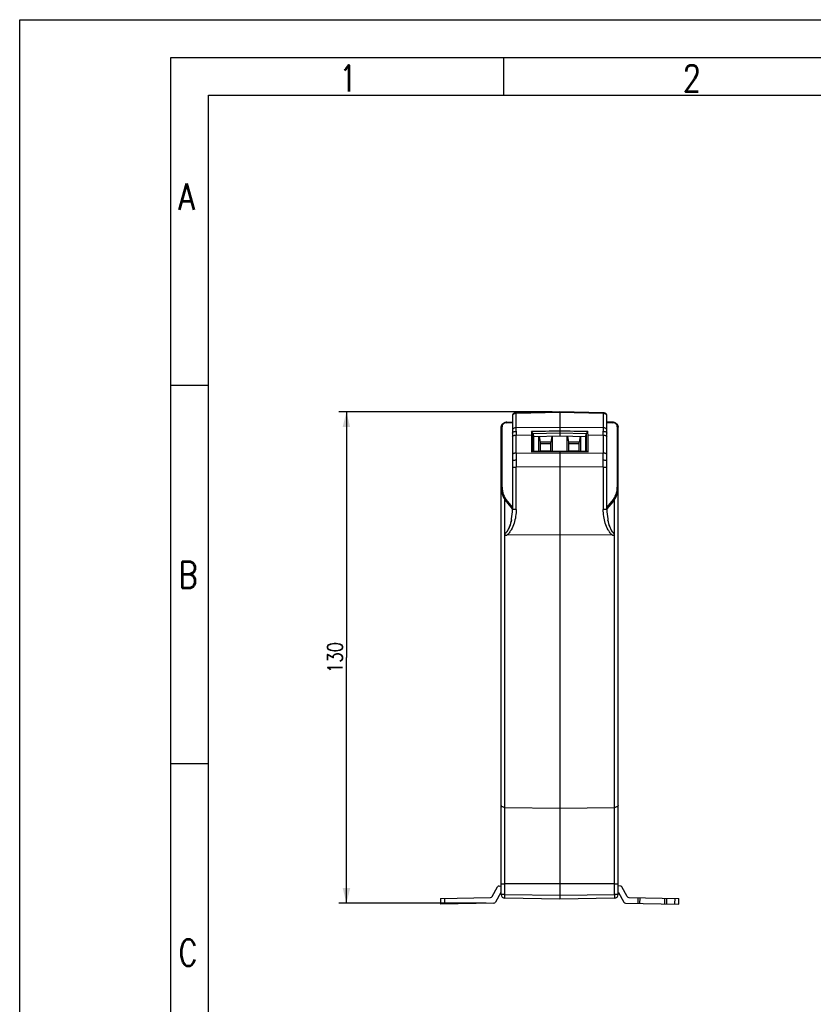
# Model space of a CAD drawing. Header units: millimetres. Extents: x 0 to 210, y 0 to 297.
# Tile 12 of 13: x 0 to 105, y 167 to 297. Entities that reach past the tile are written whole.
import ezdxf

# ---------------------------------------------------------------- set-up
doc = ezdxf.new("R2010")
doc.units = ezdxf.units.MM
doc.header["$LTSCALE"] = 19.36
doc.layers.get('0').update_dxf_attribs({"linetype": 'CONTINUOUS'})
doc.styles.get("Standard").update_dxf_attribs({"font": 'SIMPLEX.SHX', "width": 0.8})
doc.dimstyles.new('DIMSTYLE_2', dxfattribs={"dimtxt": 2, "dimasz": 2, "dimexe": 1, "dimexo": 1, "dimgap": 0.5, "dimtad": 1, "dimlfac": 2, "dimdsep": 46, "dimtxsty": 'Standard', "dimblk": '_FILLED', "dimblk1": '_FILLED', "dimblk2": '_FILLED', "dimcen": 0.09, "dimazin": 2, "dimtp": 0.01, "dimtm": 0.01, "dimtfac": 1, "dimtofl": 0, "dimtmove": 0, "dimatfit": 3, "dimldrblk": '_FILLED', "dimfxl": 0, "dimtolj": 1, "dimarcsym": 0})

# ---------------------------------------------------------------- blocks, each defined once
blk = doc.blocks.new('_FILLED')
at = {"color": 0, "linetype": 'ByBlock'}
blk.add_solid([(0, 0), (-1, 0.25), (-1, -0.25)], dxfattribs=at)
blk = doc.blocks.new('*D8')
at = {"color": 8}
for p, q in [((70.44, 245.1), (42.23, 245.1)), ((43.23, 245.1), (43.23, 212.6)), ((43.23, 180.1), (43.23, 212.6)), ((61.73, 180.1), (42.23, 180.1))]:
    blk.add_line(p, q, dxfattribs=at)
at = {"color": 8, "xscale": 2, "yscale": 2, "zscale": 2}
for p, rotation in [((43.23, 245.1), 90), ((43.23, 180.1), 270)]:
    blk.add_blockref('_FILLED', p, dxfattribs=dict(at, rotation=rotation))
at = {"color": 8, "insert": (40.73, 212.6), "char_height": 2, "width": 4.8, "attachment_point": 2, "rotation": 90, "line_spacing_factor": 0.9}
blk.add_mtext('130', dxfattribs=at)

msp = doc.modelspace()

# ---------------------------------------------------------------- linework, layer by layer
at = {"color": 7}
for p, q in [((0, 0), (0, 297)), ((0, 297), (210, 297)), ((64, 292), (64, 287)), ((25, 10), (25, 287)), ((25, 287), (200, 287)), ((24.9662, 248.5758), (19.9831, 248.5758)), ((65.6276, 244.9746), (65.5717, 244.9675)), ((65.6628, 244.9771), (65.6276, 244.9746)), ((71.444, 245.1027), (65.6826, 244.9778)), ((65.6842, 244.9765), (65.6843, 244.9778)), ((71.444, 245.0067), (65.6853, 244.8818)), ((71.444, 245.1027), (71.444, 241.8938)), ((77.2028, 244.8818), (71.444, 245.0067)), ((77.2671, 244.974), (77.2253, 244.9771)), ((64.3417, 243.7224), (64.2621, 243.7087)), ((64.4304, 243.7289), (65.194, 243.7457)), ((65.194, 243.734), (64.431, 243.7172)), ((64.431, 243.6752), (65.194, 243.692)), ((65.194, 244.616), (65.194, 232.1824)), ((65.6853, 242.9983), (65.6853, 244.8818)), ((77.2031, 244.901), (77.2028, 244.8818)), ((77.2028, 244.8818), (77.2028, 242.9983)), ((77.4727, 244.922), (77.4258, 244.9404)), ((77.694, 232.1824), (77.694, 244.616)), ((78.4577, 243.7289), (77.694, 243.7457)), ((78.4571, 243.7172), (77.694, 243.734)), ((77.694, 243.692), (78.4571, 243.6752)), ((63.694, 181.2599), (63.694, 243.0741)), ((63.8169, 235.1542), (63.8169, 243.1421)), ((71.444, 243.0511), (65.6853, 242.9983)), ((65.6853, 242.5325), (65.6853, 242.9983)), ((65.6853, 242.5325), (65.6853, 242.0332)), ((67.9506, 242.1952), (67.7214, 242.4897)), ((77.2028, 242.9983), (71.444, 243.0511)), ((75.1667, 242.4897), (74.9375, 242.1952)), ((77.2028, 242.9983), (77.2028, 242.5325)), ((77.2028, 242.0332), (77.2028, 242.5325)), ((79.0712, 243.1421), (79.0712, 235.1542)), ((79.194, 181.2599), (79.194, 243.0743)), ((65.6853, 242.0332), (67.6961, 242.0517)), ((65.6853, 239.6442), (65.6853, 242.0332)), ((67.6961, 242.0517), (67.6945, 239.8107)), ((67.9489, 239.9294), (67.9506, 242.1952)), ((71.444, 242.2741), (67.9506, 242.1952)), ((67.9506, 242.1952), (67.9663, 241.8152)), ((67.9663, 241.8152), (67.9649, 239.9294)), ((71.444, 241.8938), (67.9663, 241.8152)), ((68.694, 239.9226), (68.694, 241.8316)), ((68.7396, 241.8327), (68.869, 241.0959)), ((68.869, 241.0959), (68.869, 239.963)), ((70.269, 241.0959), (68.869, 241.0959)), ((70.4051, 241.8703), (70.269, 241.0959)), ((70.269, 239.963), (70.269, 241.0959)), ((70.444, 241.8712), (70.444, 239.9068)), ((74.9375, 242.1952), (71.444, 242.2741)), ((74.9218, 241.8152), (71.444, 241.8938)), ((72.444, 239.9068), (72.444, 241.8712)), ((72.483, 241.8703), (72.619, 241.0959)), ((72.619, 241.0959), (72.619, 239.963)), ((74.019, 241.0959), (72.619, 241.0959)), ((74.1485, 241.8327), (74.019, 241.0959)), ((74.019, 239.963), (74.019, 241.0959)), ((74.194, 241.8316), (74.194, 239.9226)), ((74.9218, 241.8152), (74.9375, 242.1952)), ((74.9232, 239.9294), (74.9218, 241.8152)), ((74.9375, 242.1952), (74.9391, 239.9294)), ((75.1936, 239.8107), (75.192, 242.0517)), ((75.192, 242.0517), (77.2028, 242.0332)), ((77.2028, 242.0332), (77.2028, 239.6442)), ((67.6945, 239.8107), (67.9489, 239.9294)), ((71.444, 239.7767), (67.6945, 239.8107)), ((67.9489, 239.9294), (71.444, 239.8977)), ((68.869, 239.963), (68.8563, 239.9212)), ((70.269, 240.8846), (68.869, 240.8846)), ((68.869, 239.963), (70.269, 239.963)), ((70.2858, 239.9082), (70.269, 239.963)), ((71.444, 239.8977), (74.9391, 239.9294)), ((71.444, 239.8977), (71.444, 180.6333)), ((75.1936, 239.8107), (71.444, 239.7767)), ((72.619, 239.963), (72.6023, 239.9082)), ((74.019, 240.8846), (72.619, 240.8846)), ((72.619, 239.963), (74.019, 239.963)), ((74.0318, 239.9212), (74.019, 239.963)), ((74.9391, 239.9294), (75.1936, 239.8107)), ((65.6853, 239.6442), (65.6852, 238.7409)), ((65.6852, 238.7409), (65.6853, 237.7931)), ((65.6853, 239.6442), (71.444, 239.669)), ((71.444, 239.669), (77.2028, 239.6442)), ((77.2029, 238.7409), (77.2028, 239.6442)), ((77.2028, 237.7931), (77.2029, 238.7409)), ((71.444, 237.8179), (65.6853, 237.7931)), ((65.6853, 232.2085), (65.6853, 237.7931)), ((77.2028, 237.7931), (71.444, 237.8179)), ((77.2028, 237.7931), (77.2028, 232.2085)), ((64.1853, 181.2599), (64.1853, 233.4951)), ((64.3862, 233.2195), (65.1688, 232.2771)), ((64.4802, 233.3058), (65.1939, 232.441)), ((77.6942, 232.441), (78.4079, 233.3058)), ((77.7193, 232.2771), (78.5019, 233.2195)), ((78.7028, 181.2599), (78.7028, 233.4952)), ((65.183, 232.2769), (65.1688, 232.2771)), ((77.703, 232.2869), (77.7051, 232.2769)), ((77.7193, 232.2771), (77.7051, 232.2769)), ((71.444, 228.8227), (64.4494, 228.7847)), ((78.4387, 228.7847), (71.444, 228.8227)), ((24.9831, 198.5379), (20, 198.5379)), ((64.1853, 192.7682), (71.444, 192.6885)), ((71.444, 192.6885), (78.7028, 192.7682)), ((71.444, 182.6333), (64.1853, 182.6399)), ((78.7028, 182.6399), (71.444, 182.6333)), ((62.5023, 180.9746), (63.202, 182.237)), ((63.6481, 181.4947), (62.9483, 180.2323)), ((63.4163, 182.3658), (63.694, 182.3707)), ((64.1853, 181.2599), (63.694, 181.2599)), ((64.1853, 181.2599), (71.444, 181.1332)), ((71.444, 181.1332), (78.7028, 181.2599)), ((79.194, 181.2599), (78.7028, 181.2599)), ((79.4718, 182.3658), (79.194, 182.3707)), ((79.24, 181.4947), (79.9398, 180.2323)), ((80.3858, 180.9746), (79.686, 182.237)), ((55.6833, 180.7306), (62.288, 180.8459)), ((55.6833, 180.7306), (55.6964, 179.9807)), ((62.734, 180.1036), (55.6964, 179.9807)), ((56.1833, 180.7393), (56.1964, 179.9894)), ((71.444, 180.6333), (64.1853, 180.76)), ((78.7028, 180.76), (71.444, 180.6333)), ((80.1541, 180.1036), (87.1917, 179.9807)), ((80.6001, 180.8459), (87.2048, 180.7306)), ((81.8175, 180.0745), (81.8306, 180.8244)), ((82.0674, 180.0702), (82.0805, 180.82)), ((85.33, 180.7633), (85.3169, 180.0134)), ((85.58, 180.759), (85.5669, 180.0091)), ((86.6917, 179.9894), (86.7048, 180.7393)), ((87.1917, 179.9807), (87.2048, 180.7306))]:
    msp.add_line(p, q, dxfattribs=at)
at = {"color": 8}
for p, q in [((20, 5), (20, 292)), ((20, 292), (205, 292))]:
    msp.add_line(p, q, dxfattribs=at)
at = {"color": 7}
for points in [[(65.4636, 244.9408), (65.4151, 244.9219), (65.3699, 244.8988)], [(65.5717, 244.9675), (65.5159, 244.9561), (65.4636, 244.9408)], [(65.6826, 244.9778), (65.6759, 244.9776), (65.6693, 244.9774), (65.6628, 244.9771)], [(77.2255, 244.9771), (77.2188, 244.9774), (77.2122, 244.9776), (77.2055, 244.9778), (71.444, 245.1027)], [(77.4258, 244.9404), (77.3755, 244.9553), (77.3219, 244.9666), (77.2671, 244.974)], [(64.2621, 243.7087), (64.1832, 243.6872), (64.1076, 243.6585), (64.0368, 243.6232), (63.9701, 243.581), (63.9095, 243.533), (63.8556, 243.4799), (63.8086, 243.4218), (63.769, 243.3595), (63.7376, 243.2941)], [(64.4304, 243.7288), (64.4218, 243.7286), (64.3417, 243.7224)], [(65.2395, 244.7749), (65.2199, 244.7377), (65.2059, 244.6992), (65.1973, 244.6596), (65.194, 244.6161)], [(65.3699, 244.8988), (65.3296, 244.8722), (65.2947, 244.8428), (65.2646, 244.8103), (65.2395, 244.7749)], [(77.694, 244.6159), (77.6911, 244.6574), (77.6825, 244.6982), (77.6679, 244.7382), (77.6477, 244.7764), (77.6219, 244.8123), (77.5913, 244.8448), (77.5562, 244.8739), (77.5166, 244.8997), (77.4727, 244.922)], [(78.626, 243.7087), (78.5464, 243.7224), (78.4663, 243.7286), (78.4577, 243.7288)], [(79.1505, 243.2941), (79.1191, 243.3595), (79.0795, 243.4218), (79.0324, 243.4799), (78.9786, 243.533), (78.918, 243.581), (78.8513, 243.6232), (78.7804, 243.6585), (78.7049, 243.6872), (78.626, 243.7087)], [(63.7376, 243.2941), (63.7144, 243.2258), (63.6999, 243.156), (63.6942, 243.0861), (63.694, 243.0743)], [(79.194, 243.0743), (79.1939, 243.0861), (79.1882, 243.156), (79.1737, 243.2258), (79.1505, 243.2941)]]:
    msp.add_lwpolyline(points, dxfattribs=at)
for centre, radius, start, end in [((77.1921, 244.4062), 0.5483, 80.954894, 87.3168), ((77.2024, 244.4719), 0.4818, 77.548418, 80.933991), ((64.4455, 242.9451), 0.7301, 96.248969, 106.15509), ((64.4494, 242.8337), 0.8836, 91.198384, 100.892653), ((64.4473, 242.931), 0.7443, 91.259827, 96.268116), ((65.7007, 243.931), 0.9509, 90.928304, 92.734181), ((77.1874, 243.931), 0.9509, 87.265819, 89.071696), ((75.5849, 244.8818), 1.6478, 359.96709, 0.932272), ((78.4387, 242.8317), 0.8856, 83.594569, 88.804102), ((78.4393, 242.8389), 0.8784, 78.385798, 83.583811), ((64.2472, 243.0742), 0.5532, 176.293625, 180.002526), ((64.2445, 243.0743), 0.5505, 172.615975, 176.289679), ((64.248, 243.0738), 0.554, 167.986558, 172.60936), ((64.2549, 243.0723), 0.561, 166.184316, 167.989009), ((78.6304, 243.0717), 0.5639, 13.145077, 14.200476), ((78.6387, 243.0735), 0.5554, 7.597358, 13.151482), ((78.6436, 243.0743), 0.5504, 4.407098, 7.586943), ((78.6412, 243.0742), 0.5528, 359.996963, 4.401877), ((66.694, 235.1362), 3, 180, 219.71004), ((66.7211, 235.1532), 2.9042, 179.979332, 219.501437), ((76.167, 235.1532), 2.9042, 320.498563, 0.020667), ((76.194, 235.1362), 3, 320.289961, 360), ((63.4207, 182.1158), 0.25, 91, 151), ((63.8667, 181.3735), 0.25, 133.754276, 151), ((64.194, 181.2599), 0.5, 180, 269), ((78.694, 181.2599), 0.5, 271, 360), ((79.0214, 181.3735), 0.25, 29, 46.245724), ((79.4674, 182.1158), 0.25, 29, 89), ((62.2836, 181.0958), 0.25, 271, 331), ((62.7297, 180.3535), 0.25, 271, 331), ((80.1584, 180.3535), 0.25, 209, 269), ((80.6045, 181.0958), 0.25, 209, 269)]:
    msp.add_arc(centre, radius, start, end, dxfattribs=at)
at = {"color": 8}
for centre, radius, start, end in [((58.2165, 232.1832), 6.9775, 349.757187, 359.993628), ((58.1886, 232.1856), 7.0055, 349.789927, 359.973331), ((84.6995, 232.1856), 7.0055, 180.026671, 190.212133), ((84.6716, 232.1832), 6.9775, 180.006369, 190.24503), ((58.6548, 232.1032), 6.532, 348.157553, 348.663897), ((58.5124, 232.1316), 6.6772, 348.664738, 349.753616), ((58.8804, 232.0535), 6.3011, 348.703547, 349.360576), ((58.4731, 232.1384), 6.7171, 349.290111, 349.743464), ((84.3525, 232.1272), 6.6536, 190.246877, 191.607556), ((84.4101, 232.1375), 6.7121, 190.258747, 190.71014), ((83.7965, 232.0094), 6.0854, 190.598657, 191.574289), ((84.2009, 232.0964), 6.4989, 191.610674, 191.845913)]:
    msp.add_arc(centre, radius, start, end, dxfattribs=at)
at = {"color": 7}
for centre, major_axis, ratio, start_param, end_param in [((72.7826, 239.9848), (4.3398, -4.1252), 0.64312314, -2.69262186, -2.59355339), ((370.6836, 242.7193), (477.9672, 6.0968), 0.00982993, 2.24717035, 2.25719914), ((-227.7956, 242.7193), (477.9672, -6.0968), 0.00982993, 0.88439352, 0.89442231), ((70.1055, 239.9848), (4.3398, 4.1252), 0.64312314, -0.54803927, -0.4489708)]:
    msp.add_ellipse(centre, major_axis=major_axis, ratio=ratio, start_param=start_param, end_param=end_param, dxfattribs=at)
for points, knots in [([(65.4478, 244.87), (65.4647, 244.8985), (65.5436, 244.939), (65.6225, 244.9516), (65.6703, 244.9539)], [0, 0, 0, 0, 0.40908491, 1, 1, 1, 1]), ([(65.6554, 244.8808), (65.6554, 244.8936), (65.6557, 244.9163), (65.6565, 244.948), (65.659, 244.9639), (65.6603, 244.9769), (65.6628, 244.9771)], [0, 0, 0, 0, 0.39644335, 0.71533349, 0.921981, 1, 1, 1, 1]), ([(65.6628, 244.9771), (65.6639, 244.9771), (65.6661, 244.9727), (65.6669, 244.9696), (65.6676, 244.9671)], [0, 0, 0, 0, 0.30506037, 1, 1, 1, 1]), ([(65.6853, 244.8818), (65.6851, 244.8933), (65.6847, 244.9249), (65.6836, 244.9564), (65.6842, 244.9765)], [0, 0, 0, 0, 0.36544907, 1, 1, 1, 1]), ([(77.2038, 244.9778), (77.2043, 244.9778), (77.2034, 244.975), (77.2043, 244.972), (77.2038, 244.965), (77.204, 244.952), (77.2035, 244.9301), (77.2033, 244.9115), (77.2031, 244.901)], [0, 0, 0, 0, 0.01763702, 0.06940772, 0.153983, 0.26999586, 0.58928477, 1, 1, 1, 1]), ([(77.2177, 244.9539), (77.2182, 244.9562), (77.2195, 244.9631), (77.2209, 244.9702), (77.223, 244.9745)], [0, 0, 0, 0, 0.32730323, 1, 1, 1, 1]), ([(77.223, 244.9745), (77.2233, 244.9752), (77.2238, 244.9763), (77.2249, 244.9771), (77.2253, 244.9771)], [0, 0, 0, 0, 0.63480252, 1, 1, 1, 1]), ([(77.2253, 244.9771), (77.2271, 244.977), (77.2288, 244.9683), (77.2306, 244.9568), (77.2319, 244.9344), (77.2324, 244.918), (77.2325, 244.9086)], [0, 0, 0, 0, 0.07776032, 0.27734845, 0.5924027, 1, 1, 1, 1]), ([(77.3062, 244.9424), (77.3356, 244.9359), (77.3849, 244.9204), (77.4294, 244.8885), (77.4404, 244.8699)], [0, 0, 0, 0, 0.58177089, 1, 1, 1, 1]), ([(63.7101, 243.2063), (63.7249, 243.2666), (63.7764, 243.3855), (63.9521, 243.5868), (64.1476, 243.6754), (64.2825, 243.7014)], [0, 0, 0, 0, 0.2349789, 0.4801239, 1, 1, 1, 1]), ([(64.2424, 243.6464), (64.1257, 243.6125), (63.9605, 243.5141), (63.8381, 243.3106), (63.8169, 243.1974), (63.8169, 243.1421)], [0, 0, 0, 0, 0.52004438, 0.76333843, 1, 1, 1, 1]), ([(64.4304, 243.7288), (64.4292, 243.7286), (64.4309, 243.7242), (64.43, 243.72), (64.4306, 243.71), (64.4305, 243.6953), (64.4308, 243.6823), (64.431, 243.6752)], [0, 0, 0, 0, 0.07063722, 0.15890705, 0.27967766, 0.60238178, 1, 1, 1, 1]), ([(64.431, 243.7172), (64.4309, 243.72), (64.4295, 243.7223), (64.4314, 243.729), (64.4304, 243.7288)], [0, 0, 0, 0, 0.73324624, 1, 1, 1, 1]), ([(65.6554, 244.8808), (65.5951, 244.8779), (65.4814, 244.8619), (65.3334, 244.8065), (65.2263, 244.7267), (65.1941, 244.65), (65.194, 244.6161)], [0, 0, 0, 0, 0.31639356, 0.59657438, 0.82193742, 1, 1, 1, 1]), ([(65.4397, 244.8425), (65.3775, 244.8415), (65.2796, 244.8052), (65.2068, 244.7041), (65.194, 244.6441), (65.194, 244.616)], [0, 0, 0, 0, 0.51181225, 0.76868554, 1, 1, 1, 1]), ([(77.694, 244.616), (77.694, 244.65), (77.6619, 244.7267), (77.5548, 244.8065), (77.4067, 244.8619), (77.293, 244.8779), (77.2327, 244.8808)], [0, 0, 0, 0, 0.17805249, 0.40340045, 0.68358573, 1, 1, 1, 1]), ([(77.694, 244.616), (77.694, 244.6441), (77.6813, 244.7041), (77.6085, 244.8052), (77.5106, 244.8415), (77.4484, 244.8425)], [0, 0, 0, 0, 0.23131446, 0.48818775, 1, 1, 1, 1]), ([(78.4577, 243.7288), (78.4567, 243.7291), (78.4586, 243.7222), (78.4572, 243.72), (78.4571, 243.7172)], [0, 0, 0, 0, 0.26628672, 1, 1, 1, 1]), ([(78.4571, 243.6752), (78.4573, 243.6823), (78.4576, 243.6953), (78.4575, 243.71), (78.4581, 243.72), (78.4572, 243.7242), (78.4589, 243.7286), (78.4577, 243.7288)], [0, 0, 0, 0, 0.39761822, 0.72032234, 0.84109295, 0.92936278, 1, 1, 1, 1]), ([(78.6161, 243.6993), (78.7482, 243.6722), (78.939, 243.5837), (79.1112, 243.3857), (79.1621, 243.2692), (79.1771, 243.21)], [0, 0, 0, 0, 0.51968854, 0.76486765, 1, 1, 1, 1]), ([(79.0712, 243.1421), (79.0712, 243.1974), (79.0499, 243.3107), (78.9275, 243.5143), (78.7621, 243.6127), (78.6453, 243.6465)], [0, 0, 0, 0, 0.23665005, 0.47994154, 1, 1, 1, 1]), ([(63.694, 243.0743), (63.6941, 243.0831), (63.7055, 243.1105), (63.7529, 243.1355), (63.7941, 243.1419), (63.8169, 243.1421)], [0, 0, 0, 0, 0.17378653, 0.54807704, 1, 1, 1, 1]), ([(65.6853, 242.9983), (65.6243, 242.9976), (65.5029, 242.9829), (65.3415, 242.9198), (65.2247, 242.8195), (65.194, 242.7296), (65.194, 242.6905)], [0, 0, 0, 0, 0.29028989, 0.57560744, 0.81392537, 1, 1, 1, 1]), ([(65.194, 242.2713), (65.194, 242.3051), (65.2172, 242.3607), (65.2753, 242.4169), (65.3649, 242.4744), (65.5047, 242.5196), (65.6244, 242.532), (65.6853, 242.5325)], [0, 0, 0, 0, 0.16848862, 0.27663211, 0.40275518, 0.69600418, 1, 1, 1, 1]), ([(77.694, 242.6905), (77.694, 242.7296), (77.6634, 242.8195), (77.5466, 242.9198), (77.3852, 242.9829), (77.2638, 242.9976), (77.2028, 242.9983)], [0, 0, 0, 0, 0.18607463, 0.42439256, 0.70971011, 1, 1, 1, 1]), ([(77.2028, 242.5325), (77.2637, 242.532), (77.3834, 242.5196), (77.5232, 242.4744), (77.6128, 242.4169), (77.6709, 242.3607), (77.694, 242.3051), (77.694, 242.2713)], [0, 0, 0, 0, 0.30399582, 0.59724482, 0.72336789, 0.83151138, 1, 1, 1, 1]), ([(79.0712, 243.1421), (79.0864, 243.142), (79.1318, 243.1384), (79.1938, 243.1076), (79.194, 243.0743)], [0, 0, 0, 0, 0.31382246, 1, 1, 1, 1]), ([(65.194, 241.8219), (65.194, 241.8907), (65.3016, 241.9611), (65.417, 241.9992), (65.5339, 242.0256), (65.6245, 242.0328), (65.6853, 242.0332)], [0, 0, 0, 0, 0.36705254, 0.51485307, 0.67533933, 1, 1, 1, 1]), ([(77.2028, 242.0332), (77.2635, 242.0328), (77.3542, 242.0256), (77.4711, 241.9992), (77.5865, 241.9611), (77.694, 241.8907), (77.694, 241.8219)], [0, 0, 0, 0, 0.32466067, 0.48514693, 0.63294746, 1, 1, 1, 1]), ([(65.6853, 239.6442), (65.6245, 239.6438), (65.5339, 239.6366), (65.417, 239.6102), (65.3016, 239.5721), (65.194, 239.5017), (65.194, 239.433)], [0, 0, 0, 0, 0.32466067, 0.48514693, 0.63294746, 1, 1, 1, 1]), ([(65.194, 238.6199), (65.194, 238.6386), (65.2272, 238.6667), (65.278, 238.6881), (65.3704, 238.7155), (65.5077, 238.7348), (65.6246, 238.7406), (65.6852, 238.7409)], [0, 0, 0, 0, 0.10696928, 0.20328034, 0.33000151, 0.6521568, 1, 1, 1, 1]), ([(77.694, 239.433), (77.694, 239.5017), (77.5865, 239.5721), (77.4711, 239.6102), (77.3542, 239.6366), (77.2635, 239.6438), (77.2028, 239.6442)], [0, 0, 0, 0, 0.36705254, 0.51485307, 0.67533933, 1, 1, 1, 1]), ([(77.2029, 238.7409), (77.2635, 238.7406), (77.3804, 238.7348), (77.5177, 238.7155), (77.6101, 238.6881), (77.6609, 238.6667), (77.694, 238.6386), (77.694, 238.6199)], [0, 0, 0, 0, 0.3478432, 0.66999849, 0.79671966, 0.89303072, 1, 1, 1, 1]), ([(65.194, 237.7669), (65.194, 237.7701), (65.2106, 237.7732), (65.2329, 237.7778), (65.2807, 237.7818), (65.342, 237.7858), (65.419, 237.789), (65.5348, 237.7922), (65.6248, 237.793), (65.6853, 237.7931)], [0, 0, 0, 0, 0.01923498, 0.07315937, 0.16596218, 0.29474266, 0.45368509, 0.63189183, 1, 1, 1, 1]), ([(77.2028, 237.7931), (77.2633, 237.793), (77.3533, 237.7922), (77.469, 237.789), (77.5461, 237.7858), (77.6073, 237.7818), (77.6552, 237.7778), (77.6775, 237.7732), (77.694, 237.7701), (77.694, 237.7669)], [0, 0, 0, 0, 0.36810817, 0.54631491, 0.70525734, 0.83403782, 0.92684063, 0.98076502, 1, 1, 1, 1]), ([(63.8169, 235.1542), (63.8017, 235.1542), (63.7731, 235.1535), (63.7332, 235.1497), (63.7101, 235.1456), (63.694, 235.1398), (63.694, 235.1362)], [0, 0, 0, 0, 0.3607877, 0.69243801, 0.91407479, 1, 1, 1, 1]), ([(79.194, 235.1362), (79.194, 235.1398), (79.178, 235.1456), (79.1549, 235.1497), (79.115, 235.1535), (79.0864, 235.1542), (79.0712, 235.1542)], [0, 0, 0, 0, 0.08592521, 0.30756199, 0.6392123, 1, 1, 1, 1]), ([(64.3862, 233.2195), (64.3857, 233.2201), (64.3886, 233.2234), (64.3922, 233.2281), (64.4013, 233.2368), (64.4184, 233.2529), (64.4453, 233.2766), (64.4682, 233.2959), (64.4802, 233.3058)], [0, 0, 0, 0, 0.01907105, 0.07326903, 0.16685797, 0.2967181, 0.63520354, 1, 1, 1, 1]), ([(78.4079, 233.3058), (78.4199, 233.2959), (78.4427, 233.2766), (78.4697, 233.2529), (78.4868, 233.2368), (78.4959, 233.2281), (78.4995, 233.2234), (78.5024, 233.2201), (78.5019, 233.2195)], [0, 0, 0, 0, 0.36479646, 0.7032819, 0.83314203, 0.92673097, 0.98092895, 1, 1, 1, 1]), ([(65.6853, 232.2085), (65.6853, 231.8978), (65.6383, 231.276), (65.431, 230.3626), (65.131, 229.6363), (64.7876, 229.1118), (64.5708, 228.8825), (64.4494, 228.7847)], [0, 0, 0, 0, 0.24936911, 0.49824494, 0.74934672, 0.87482421, 1, 1, 1, 1]), ([(65.6853, 232.2085), (65.6248, 232.2085), (65.5348, 232.2076), (65.419, 232.2044), (65.342, 232.2013), (65.2807, 232.1972), (65.2329, 232.1933), (65.2106, 232.1886), (65.194, 232.1855), (65.194, 232.1824)], [0, 0, 0, 0, 0.36810817, 0.54631491, 0.70525734, 0.83403782, 0.92684064, 0.98076502, 1, 1, 1, 1]), ([(77.694, 232.1824), (77.694, 232.1855), (77.6775, 232.1886), (77.6552, 232.1933), (77.6073, 232.1972), (77.5461, 232.2013), (77.469, 232.2044), (77.3533, 232.2076), (77.2633, 232.2085), (77.2028, 232.2085)], [0, 0, 0, 0, 0.01923498, 0.07315937, 0.16596218, 0.29474266, 0.45368509, 0.63189183, 1, 1, 1, 1]), ([(78.4387, 228.7847), (78.3173, 228.8825), (78.1005, 229.1118), (77.7571, 229.6363), (77.4571, 230.3626), (77.2498, 231.276), (77.2028, 231.8978), (77.2028, 232.2085)], [0, 0, 0, 0, 0.12517579, 0.25065328, 0.50175506, 0.75063089, 1, 1, 1, 1]), ([(64.1853, 228.9316), (64.1853, 228.9064), (64.2021, 228.8512), (64.2764, 228.8068), (64.3607, 228.7877), (64.4198, 228.7845), (64.4494, 228.7847)], [0, 0, 0, 0, 0.22535586, 0.47243744, 0.73439107, 1, 1, 1, 1]), ([(78.4387, 228.7847), (78.4684, 228.7845), (78.5276, 228.7877), (78.6119, 228.8069), (78.6862, 228.8512), (78.7028, 228.9065), (78.7028, 228.9316)], [0, 0, 0, 0, 0.26613376, 0.52825185, 0.77501973, 1, 1, 1, 1]), ([(64.1853, 192.7682), (64.1219, 192.7689), (64.0002, 192.7845), (63.8407, 192.8496), (63.7257, 192.9498), (63.694, 193.041), (63.694, 193.0826)], [0, 0, 0, 0, 0.29962009, 0.57244954, 0.80353258, 1, 1, 1, 1]), ([(79.194, 193.0826), (79.194, 193.0411), (79.1624, 192.9498), (79.0475, 192.8497), (78.888, 192.7846), (78.7662, 192.7689), (78.7028, 192.7682)], [0, 0, 0, 0, 0.19636921, 0.42729715, 0.7002471, 1, 1, 1, 1]), ([(63.694, 182.6658), (63.694, 182.6647), (63.6979, 182.6623), (63.7095, 182.6592), (63.7371, 182.6549), (63.7813, 182.651), (63.8416, 182.6472), (63.9149, 182.6441), (64.031, 182.6408), (64.1223, 182.64), (64.1853, 182.6399)], [0, 0, 0, 0, 0.00689004, 0.02194421, 0.07899192, 0.17081553, 0.2942785, 0.44488744, 0.61704607, 1, 1, 1, 1]), ([(78.7028, 182.6399), (78.7658, 182.64), (78.8571, 182.6408), (78.9732, 182.6441), (79.0465, 182.6472), (79.1068, 182.651), (79.151, 182.6549), (79.1785, 182.6592), (79.1902, 182.6623), (79.194, 182.6647), (79.194, 182.6658)], [0, 0, 0, 0, 0.38296067, 0.55511892, 0.70572602, 0.82918722, 0.92100883, 0.97805556, 0.99310961, 1, 1, 1, 1]), ([(64.1853, 180.76), (64.1845, 180.76), (64.1847, 180.7649), (64.1834, 180.7706), (64.1832, 180.7834), (64.1825, 180.7995), (64.1822, 180.8206), (64.1818, 180.8566), (64.1816, 180.9111), (64.1819, 180.9858), (64.1826, 181.0712), (64.1838, 181.1637), (64.1848, 181.2275), (64.1853, 181.2599)], [0, 0, 0, 0, 0.005139, 0.0196611, 0.04353221, 0.07659032, 0.11860926, 0.16911508, 0.29338294, 0.4447635, 0.61758335, 0.80542838, 1, 1, 1, 1]), ([(78.7028, 181.2599), (78.7033, 181.2275), (78.7043, 181.1637), (78.7055, 181.0711), (78.7062, 180.9857), (78.7065, 180.911), (78.7063, 180.8566), (78.7059, 180.8205), (78.7056, 180.7994), (78.7049, 180.7834), (78.7047, 180.7706), (78.7034, 180.7649), (78.7036, 180.76), (78.7028, 180.76)], [0, 0, 0, 0, 0.1946065, 0.38255376, 0.55545482, 0.70684775, 0.83104133, 0.88149155, 0.92347404, 0.95651121, 0.98036128, 0.9948672, 1, 1, 1, 1])]:
    msp.add_open_spline(points, degree=3, knots=knots, dxfattribs=at)
for points in [[(65.6676, 244.9671), (65.6687, 244.9627), (65.6696, 244.9583), (65.6703, 244.9539)], [(65.4397, 244.8425), (65.4397, 244.8521), (65.4429, 244.8618), (65.4478, 244.87)], [(77.4404, 244.8699), (77.4452, 244.8617), (77.4484, 244.852), (77.4484, 244.8425)], [(78.6453, 243.6465), (78.5844, 243.6642), (78.5206, 243.6738), (78.4571, 243.6752)]]:
    msp.add_open_spline(points, degree=3, dxfattribs=at)
at = {"color": 8}
for points, knots in [([(65.0594, 230.8192), (64.9976, 230.5095), (64.8713, 230.049), (64.6128, 229.4705), (64.4391, 229.2016), (64.335, 229.0817)], [0, 0, 0, 0, 0.49901676, 0.74922112, 1, 1, 1, 1]), ([(65.0478, 230.7627), (64.9836, 230.4569), (64.856, 230.0052), (64.5989, 229.447), (64.4319, 229.1932), (64.3353, 229.0814)], [0, 0, 0, 0, 0.50912376, 0.75938445, 1, 1, 1, 1]), ([(78.4879, 229.1616), (78.3978, 229.2784), (78.2452, 229.5328), (78.0113, 230.0732), (77.8938, 230.5008), (77.8348, 230.7885)], [0, 0, 0, 0, 0.25069531, 0.50088372, 1, 1, 1, 1]), ([(78.4877, 229.1615), (78.4025, 229.2728), (78.2533, 229.5178), (78.0195, 230.0488), (77.9008, 230.4744), (77.8404, 230.7624)], [0, 0, 0, 0, 0.24194461, 0.4922676, 1, 1, 1, 1]), ([(64.3353, 229.0814), (64.3005, 229.0411), (64.2516, 228.9898), (64.1986, 228.9428), (64.1853, 228.9316)], [0, 0, 0, 0, 0.75336282, 1, 1, 1, 1]), ([(78.7028, 228.9316), (78.683, 228.9483), (78.6051, 229.0189), (78.5359, 229.0986), (78.4877, 229.1615)], [0, 0, 0, 0, 0.24644982, 1, 1, 1, 1])]:
    msp.add_open_spline(points, degree=3, knots=knots, dxfattribs=at)
for points in [[(64.335, 229.0817), (64.2887, 229.0283), (64.2388, 228.9777), (64.1853, 228.9316)], [(78.7028, 228.9316), (78.6233, 229.0001), (78.5519, 229.0784), (78.4879, 229.1616)]]:
    msp.add_open_spline(points, degree=3, dxfattribs=at)

# ---------------------------------------------------------------- texts
at = {"color": 8, "char_height": 3.5, "width": 2.8, "attachment_point": 1, "line_spacing_factor": 0.9}
for s, insert in [('1', (42.2485, 291)), ('2', (87.7284, 291)), ('A', (20.9831, 275.3301)), ('B', (21, 225.2922)), ('C', (21, 175.2922))]:
    msp.add_mtext(s, dxfattribs=dict(at, insert=insert))

# ---------------------------------------------------------------- dimensions: what is measured, and where the dimension line sits
at = {"color": 8}
dim = msp.add_linear_dim(base=(43.2261, 180.1036), p1=(71.444, 245.1027), p2=(62.734, 180.1036), angle=270, dimstyle='DIMSTYLE_2', dxfattribs=at)
dim.commit()
dim.dimension.update_dxf_attribs({"geometry": '*D8', "text_midpoint": (43.2261, 212.8031), "dimtype": 160})

doc.saveas('drawing.dxf')
